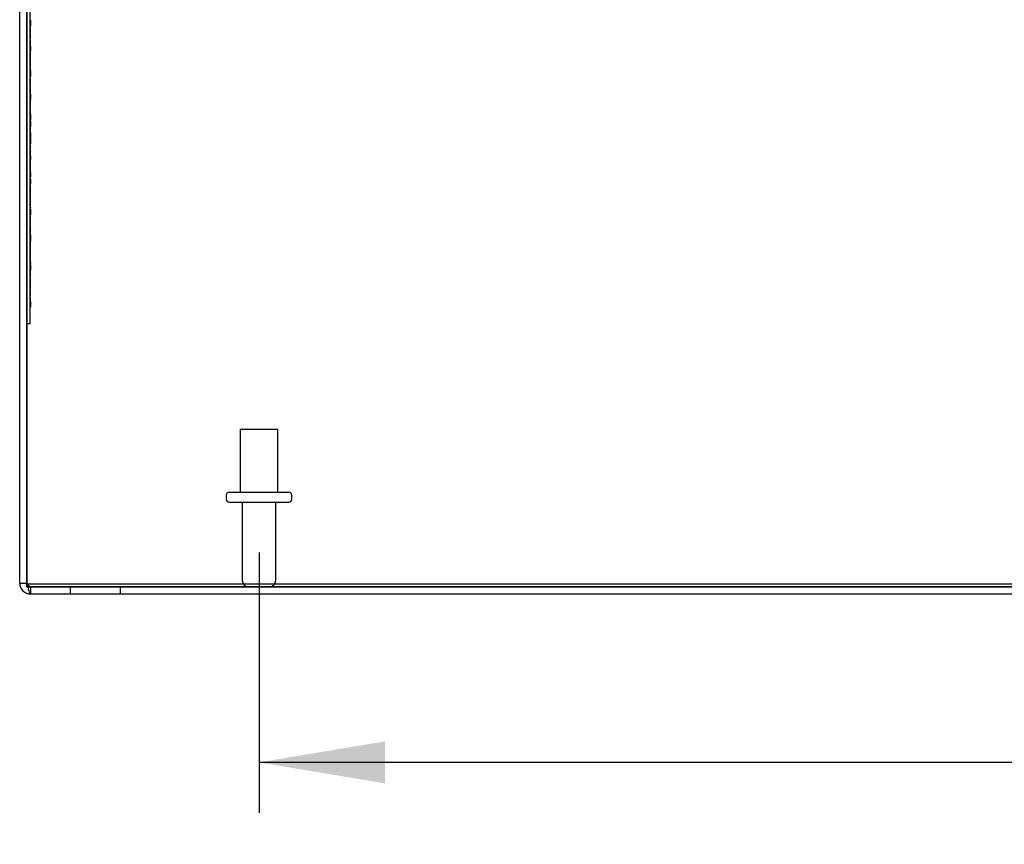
# Model space of a CAD drawing. Header units: inches. Extents: x 1 to 240, y -1 to 159.
# Tile 7 of 24: x 66 to 76, y 23 to 31. Entities that reach past the tile are written whole.
import ezdxf
from ezdxf.enums import TextEntityAlignment as Align
from ezdxf.lldxf.tags import DXFTag

# ---------------------------------------------------------------- set-up
doc = ezdxf.new("R2010")
doc.units = ezdxf.units.IN
doc.header["$MEASUREMENT"] = 0
for name, color, linetype in [('COM70706-7', 7, 'Continuous'), ('COM70709-4', 7, 'Continuous'), ('Default', 7, 'Continuous'), ('LAB86820', 7, 'Continuous'), ('STD26089', 7, 'Continuous')]:
    doc.layers.add(name, color=color, linetype=linetype)
doc.styles.add('SEACAD_Times_New_Roman', font='times.ttf')
tags = doc.linetypes.add('HIDDEN2', pattern=[0.1875, 0.125, -0.0625]).pattern_tags.tags
tags[6:7] = [DXFTag(74, 4), DXFTag(75, 0), DXFTag(340, '0'), DXFTag(46, 0.0), DXFTag(50, 0.0), DXFTag(44, 0.0), DXFTag(45, 0.0)]
tags[4:5] = [DXFTag(74, 4), DXFTag(75, 0), DXFTag(340, '0'), DXFTag(46, 0.0), DXFTag(50, 0.0), DXFTag(44, 0.0), DXFTag(45, 0.0)]
doc.dimstyles.new('HAMMOND_(STH_-_240x160)', dxfattribs={"dimtxt": 1, "dimasz": 1.25, "dimexe": 0.5, "dimexo": 0.5, "dimgap": 0.25, "dimtad": 0, "dimtih": 1, "dimtoh": 1, "dimzin": 0, "dimdsep": 46, "dimtxsty": 'SEACAD_Times_New_Roman', "dimblk1": '_SE_FILLED', "dimblk2": '_SE_FILLED', "dimsah": 1, "dimcen": 0.5, "dimadec": 0, "dimazin": 0, "dimtfac": 0.8, "dimtofl": 0, "dimtmove": 0, "dimatfit": 3, "dimfxl": 1, "dimtolj": 1, "dimtzin": 0, "dimarcsym": 0})

# ---------------------------------------------------------------- blocks, each defined once
blk = doc.blocks.new('SE4')
at = {"layer": 'COM70706-7', "color": 7, "linetype": 'Continuous'}
for p, q in [((65.9659, 25.4393), (65.9659, 33.2233)), ((66.0379, 25.4393), (66.0379, 33.2233)), ((66.0381, 33.2233), (66.0381, 25.4393)), ((65.9659, 25.4393), (66.0379, 25.4393)), ((66.0739, 25.3313), (89.8579, 25.3313))]:
    blk.add_line(p, q, dxfattribs=at)
at = {"layer": 'COM70706-7', "color": 7, "linetype": 'HIDDEN2'}
for p, q in [((66.0739, 25.4033), (89.8579, 25.4033)), ((66.0739, 25.4033), (66.0739, 25.3313)), ((66.4659, 25.4033), (66.4659, 25.3313)), ((66.9659, 25.3313), (66.9659, 25.4033))]:
    blk.add_line(p, q, dxfattribs=at)
at = {"layer": 'COM70706-7', "color": 7, "linetype": 'Continuous'}
for radius, end in [(0.108, 270), (0.036, 204.02227)]:
    blk.add_arc((66.0739, 25.4393), radius, 180, end, dxfattribs=at)
at = {"layer": 'COM70706-7', "color": 7, "linetype": 'HIDDEN2'}
blk.add_arc((66.0739, 25.4393), 0.036, 204.02227, 270, dxfattribs=at)
blk.add_open_spline([(66.0381, 25.4393), (66.041, 25.4346), (66.044, 25.4299), (66.05, 25.4212), (66.053, 25.4172), (66.059, 25.4105), (66.062, 25.4079), (66.068, 25.4043), (66.071, 25.4033), (66.0739, 25.4033)], degree=3, knots=[0, 0, 0, 0, 0.25, 0.25, 0.5, 0.5, 0.75, 0.75, 1, 1, 1, 1], dxfattribs=at)
at = {"layer": 'COM70706-7', "color": 7, "linetype": 'Continuous'}
blk.add_open_spline([(66.0381, 25.4393), (66.041, 25.4252), (66.044, 25.4111), (66.05, 25.3849), (66.053, 25.373), (66.059, 25.353), (66.062, 25.345), (66.068, 25.3341), (66.071, 25.3313), (66.0739, 25.3313)], degree=3, knots=[0, 0, 0, 0, 0.25, 0.25, 0.5, 0.5, 0.75, 0.75, 1, 1, 1, 1], dxfattribs=at)
at = {"layer": 'COM70709-4', "color": 7, "linetype": 'HIDDEN2'}
for p, q in [((66.0379, 25.4019), (66.0379, 25.4393)), ((66.0379, 25.4323), (89.8939, 25.4323)), ((66.0379, 25.4019), (89.8939, 25.4019))]:
    blk.add_line(p, q, dxfattribs=at)
at = {"layer": 'LAB86820', "color": 7, "linetype": 'HIDDEN2'}
for p, q in [((66.0679, 31.2593), (66.0679, 28.0093)), ((66.0736, 31.0207), (66.0673, 31.0207)), ((66.0736, 31.0097), (66.0673, 31.0097)), ((66.0729, 31.0207), (66.0729, 30.9617)), ((66.0673, 30.9728), (66.0736, 30.9728)), ((66.0673, 30.9617), (66.0736, 30.9617)), ((66.0729, 30.9493), (66.0679, 30.9493)), ((66.0729, 30.9396), (66.0679, 30.9396)), ((66.0729, 30.9386), (66.0679, 30.9386)), ((66.0729, 30.9086), (66.0679, 30.9086)), ((66.0729, 30.898), (66.0679, 30.898)), ((66.0729, 30.8885), (66.0679, 30.8885)), ((66.0729, 30.8791), (66.0679, 30.8791)), ((66.0729, 30.9386), (66.0729, 30.9493)), ((66.0729, 30.9086), (66.0729, 30.9386)), ((66.0729, 30.898), (66.0729, 30.9086)), ((66.0729, 30.8791), (66.0729, 30.8885)), ((66.0729, 30.8685), (66.0729, 30.8791)), ((66.0736, 30.825), (66.0673, 30.825)), ((66.0736, 30.8139), (66.0673, 30.8139)), ((66.0673, 30.7867), (66.0736, 30.7867)), ((66.0673, 30.7801), (66.0736, 30.7801)), ((66.0673, 30.7793), (66.0736, 30.7793)), ((66.0729, 30.8685), (66.0679, 30.8685)), ((66.0729, 30.8562), (66.0679, 30.8562)), ((66.0729, 30.8533), (66.0679, 30.8533)), ((66.0729, 30.8517), (66.0679, 30.8517)), ((66.0729, 30.8478), (66.0679, 30.8478)), ((66.0729, 30.8467), (66.0679, 30.8467)), ((66.0729, 30.8371), (66.0679, 30.8371)), ((66.0729, 30.8353), (66.0679, 30.8353)), ((66.0729, 30.823), (66.0679, 30.823)), ((66.0729, 30.8226), (66.0679, 30.8226)), ((66.0729, 30.8125), (66.0679, 30.8125)), ((66.0729, 30.7801), (66.0679, 30.7801)), ((66.0729, 30.779), (66.0679, 30.779)), ((66.0729, 30.8562), (66.0729, 30.8685)), ((66.0729, 30.8517), (66.0729, 30.8533)), ((66.0729, 30.8371), (66.0729, 30.8478)), ((66.0729, 30.7694), (66.0729, 30.823)), ((66.0673, 30.7748), (66.0736, 30.7748)), ((66.0736, 30.7638), (66.0673, 30.7638)), ((66.0736, 30.7536), (66.0673, 30.7536)), ((66.0673, 30.7058), (66.0736, 30.7058)), ((66.0736, 30.6952), (66.0673, 30.6952)), ((66.0736, 30.6848), (66.0673, 30.6848)), ((66.0729, 30.7694), (66.0679, 30.7694)), ((66.0729, 30.7528), (66.0679, 30.7528)), ((66.0729, 30.7521), (66.0679, 30.7521)), ((66.0729, 30.743), (66.0679, 30.743)), ((66.0729, 30.7172), (66.0679, 30.7172)), ((66.0729, 30.7171), (66.0679, 30.7171)), ((66.0729, 30.7132), (66.0679, 30.7132)), ((66.0729, 30.712), (66.0679, 30.712)), ((66.0729, 30.7062), (66.0679, 30.7062)), ((66.0729, 30.7059), (66.0679, 30.7059)), ((66.0729, 30.7026), (66.0679, 30.7026)), ((66.0729, 30.697), (66.0679, 30.697)), ((66.0729, 30.6865), (66.0679, 30.6865)), ((66.0729, 30.6857), (66.0679, 30.6857)), ((66.0729, 30.7638), (66.0729, 30.7158)), ((66.0729, 30.712), (66.0729, 30.7536)), ((66.0729, 30.7026), (66.0729, 30.712)), ((66.0729, 30.6898), (66.0729, 30.697)), ((66.0729, 30.675), (66.0729, 30.6857)), ((66.0673, 30.6556), (66.0736, 30.6556)), ((66.0736, 30.6489), (66.0673, 30.6489)), ((66.0673, 30.6446), (66.0736, 30.6446)), ((66.0736, 30.6375), (66.0673, 30.6375)), ((66.0736, 30.6089), (66.0673, 30.6089)), ((66.0673, 30.6048), (66.0679, 30.6048)), ((66.0736, 30.5979), (66.0673, 30.5979)), ((66.0729, 30.6761), (66.0679, 30.6761)), ((66.0729, 30.675), (66.0679, 30.675)), ((66.0729, 30.6575), (66.0679, 30.6575)), ((66.0729, 30.6555), (66.0679, 30.6555)), ((66.0729, 30.6518), (66.0679, 30.6518)), ((66.0729, 30.6471), (66.0679, 30.6471)), ((66.0729, 30.647), (66.0679, 30.647)), ((66.0729, 30.6365), (66.0679, 30.6365)), ((66.0729, 30.6317), (66.0679, 30.6317)), ((66.0729, 30.6211), (66.0679, 30.6211)), ((66.0729, 30.6069), (66.0679, 30.6069)), ((66.0729, 30.6065), (66.0679, 30.6065)), ((66.0729, 30.6049), (66.0679, 30.6049)), ((66.0729, 30.6048), (66.0679, 30.6048)), ((66.0729, 30.6042), (66.0679, 30.6042)), ((66.0729, 30.6019), (66.0679, 30.6019)), ((66.0729, 30.5965), (66.0679, 30.5965)), ((66.0729, 30.5909), (66.0679, 30.5909)), ((66.0729, 30.5838), (66.0679, 30.5838)), ((66.0729, 30.6555), (66.0729, 30.675)), ((66.0729, 30.657), (66.0729, 30.6711)), ((66.0729, 30.6518), (66.0729, 30.6555)), ((66.0729, 30.6042), (66.0729, 30.6489)), ((66.0729, 30.6446), (66.0729, 30.6466)), ((66.0729, 30.6048), (66.0736, 30.6048)), ((66.0729, 30.6019), (66.0729, 30.6042)), ((66.0729, 30.5909), (66.0729, 30.6019)), ((66.0729, 30.5758), (66.0729, 30.5838)), ((66.0673, 30.5632), (66.0736, 30.5632)), ((66.0736, 30.5209), (66.0673, 30.5209)), ((66.0736, 30.5099), (66.0673, 30.5099)), ((66.0729, 30.5758), (66.0679, 30.5758)), ((66.0729, 30.5652), (66.0679, 30.5652)), ((66.0729, 30.564), (66.0679, 30.564)), ((66.0729, 30.563), (66.0679, 30.563)), ((66.0729, 30.5544), (66.0679, 30.5544)), ((66.0729, 30.5534), (66.0679, 30.5534)), ((66.0729, 30.553), (66.0679, 30.553)), ((66.0729, 30.5438), (66.0679, 30.5438)), ((66.0729, 30.5374), (66.0679, 30.5374)), ((66.0729, 30.5332), (66.0679, 30.5332)), ((66.0729, 30.5278), (66.0679, 30.5278)), ((66.0729, 30.5268), (66.0679, 30.5268)), ((66.0729, 30.4967), (66.0679, 30.4967)), ((66.0729, 30.4861), (66.0679, 30.4861)), ((66.0729, 30.553), (66.0729, 30.5758)), ((66.0729, 30.5332), (66.0729, 30.5438)), ((66.0729, 30.5268), (66.0729, 30.5332)), ((66.0729, 30.5209), (66.0729, 30.4619)), ((66.0729, 30.4967), (66.0729, 30.5099)), ((66.0673, 30.4729), (66.0736, 30.4729)), ((66.0673, 30.4619), (66.0736, 30.4619)), ((66.0736, 30.4379), (66.0673, 30.4379)), ((66.0736, 30.4261), (66.0673, 30.4261)), ((66.0729, 30.4494), (66.0679, 30.4494)), ((66.0729, 30.4399), (66.0679, 30.4399)), ((66.0729, 30.4388), (66.0679, 30.4388)), ((66.0729, 30.4088), (66.0679, 30.4088)), ((66.0729, 30.3982), (66.0679, 30.3982)), ((66.0729, 30.4388), (66.0729, 30.4494)), ((66.0729, 30.4088), (66.0729, 30.4388)), ((66.0729, 30.4129), (66.0729, 30.4379)), ((66.0729, 30.3982), (66.0729, 30.4088)), ((66.0729, 30.3612), (66.0729, 30.3941)), ((66.0736, 30.3518), (66.0673, 30.3518)), ((66.0736, 30.3513), (66.0673, 30.3513)), ((66.0736, 30.3402), (66.0673, 30.3402)), ((66.0673, 30.2938), (66.0736, 30.2938)), ((66.0736, 30.2908), (66.0673, 30.2908)), ((66.0729, 30.3739), (66.0679, 30.3739)), ((66.0729, 30.3726), (66.0679, 30.3726)), ((66.0729, 30.3626), (66.0679, 30.3626)), ((66.0729, 30.3612), (66.0679, 30.3612)), ((66.0729, 30.3408), (66.0679, 30.3408)), ((66.0729, 30.3402), (66.0679, 30.3402)), ((66.0729, 30.308), (66.0679, 30.308)), ((66.0729, 30.3069), (66.0679, 30.3069)), ((66.0729, 30.3052), (66.0679, 30.3052)), ((66.0729, 30.305), (66.0679, 30.305)), ((66.0729, 30.2975), (66.0679, 30.2975)), ((66.0729, 30.2965), (66.0679, 30.2965)), ((66.0729, 30.2942), (66.0679, 30.2942)), ((66.0729, 30.2939), (66.0679, 30.2939)), ((66.0729, 30.2965), (66.0729, 30.3513)), ((66.0729, 30.2908), (66.0729, 30.2332)), ((66.0673, 30.2328), (66.0736, 30.2328)), ((66.0729, 30.2806), (66.0679, 30.2806)), ((66.0729, 30.2798), (66.0679, 30.2798)), ((66.0729, 30.2791), (66.0679, 30.2791)), ((66.0729, 30.271), (66.0679, 30.271)), ((66.0729, 30.2699), (66.0679, 30.2699)), ((66.0729, 30.2504), (66.0679, 30.2504)), ((66.0729, 30.2466), (66.0679, 30.2466)), ((66.0729, 30.2465), (66.0679, 30.2465)), ((66.0729, 30.2442), (66.0679, 30.2442)), ((66.0729, 30.2441), (66.0679, 30.2441)), ((66.0729, 30.2385), (66.0679, 30.2385)), ((66.0729, 30.2332), (66.0679, 30.2332)), ((66.0729, 30.2329), (66.0679, 30.2329)), ((66.0729, 30.2279), (66.0679, 30.2279)), ((66.0729, 30.2198), (66.0679, 30.2198)), ((66.0729, 30.2171), (66.0679, 30.2171)), ((66.0729, 30.2156), (66.0679, 30.2156)), ((66.0729, 30.2102), (66.0679, 30.2102)), ((66.0729, 30.2091), (66.0679, 30.2091)), ((66.0729, 30.2064), (66.0679, 30.2064)), ((66.0729, 30.1958), (66.0679, 30.1958)), ((66.0729, 30.2504), (66.0729, 30.2699)), ((66.0729, 30.2156), (66.0729, 30.2385)), ((66.0729, 30.2091), (66.0729, 30.2198)), ((66.0729, 30.1896), (66.0729, 30.2091)), ((66.0736, 30.1223), (66.0673, 30.1223)), ((66.0729, 30.1896), (66.0679, 30.1896)), ((66.0729, 30.1865), (66.0679, 30.1865)), ((66.0729, 30.1858), (66.0679, 30.1858)), ((66.0729, 30.1854), (66.0679, 30.1854)), ((66.0729, 30.1775), (66.0679, 30.1775)), ((66.0729, 30.1771), (66.0679, 30.1771)), ((66.0729, 30.1669), (66.0679, 30.1669)), ((66.0729, 30.1665), (66.0679, 30.1665)), ((66.0729, 30.156), (66.0679, 30.156)), ((66.0729, 30.1546), (66.0679, 30.1546)), ((66.0729, 30.1542), (66.0679, 30.1542)), ((66.0729, 30.1513), (66.0679, 30.1513)), ((66.0729, 30.1497), (66.0679, 30.1497)), ((66.0729, 30.1458), (66.0679, 30.1458)), ((66.0729, 30.1454), (66.0679, 30.1454)), ((66.0729, 30.1352), (66.0679, 30.1352)), ((66.0729, 30.1348), (66.0679, 30.1348)), ((66.0729, 30.1255), (66.0679, 30.1255)), ((66.0729, 30.1161), (66.0679, 30.1161)), ((66.0729, 30.1113), (66.0679, 30.1113)), ((66.0729, 30.1107), (66.0679, 30.1107)), ((66.0729, 30.1055), (66.0679, 30.1055)), ((66.0729, 30.1858), (66.0729, 30.1896)), ((66.0729, 30.1854), (66.0729, 30.1858)), ((66.0729, 30.1775), (66.0729, 30.1854)), ((66.0729, 30.1771), (66.0729, 30.1775)), ((66.0729, 30.1546), (66.0729, 30.1775)), ((66.0729, 30.1497), (66.0729, 30.1513)), ((66.0729, 30.1454), (66.0729, 30.1458)), ((66.0729, 30.1348), (66.0729, 30.1454)), ((66.0729, 30.1161), (66.0729, 30.1255)), ((66.0729, 30.1055), (66.0729, 30.1161)), ((66.0729, 30.0932), (66.0729, 30.1055)), ((66.0736, 30.0885), (66.0673, 30.0885)), ((66.0673, 30.0643), (66.0736, 30.0643)), ((66.0736, 30.0551), (66.0673, 30.0551)), ((66.0736, 30.0441), (66.0673, 30.0441)), ((66.0673, 30.0305), (66.0736, 30.0305)), ((66.0736, 30.0209), (66.0673, 30.0209)), ((66.0673, 30.01), (66.0736, 30.01)), ((66.0729, 30.0932), (66.0679, 30.0932)), ((66.0729, 30.0903), (66.0679, 30.0903)), ((66.0729, 30.0887), (66.0679, 30.0887)), ((66.0729, 30.0774), (66.0679, 30.0774)), ((66.0729, 30.0768), (66.0679, 30.0768)), ((66.0729, 30.0757), (66.0679, 30.0757)), ((66.0729, 30.0756), (66.0679, 30.0756)), ((66.0729, 30.0647), (66.0679, 30.0647)), ((66.0729, 30.0644), (66.0679, 30.0644)), ((66.0729, 30.0418), (66.0679, 30.0418)), ((66.0729, 30.0417), (66.0679, 30.0417)), ((66.0729, 30.0308), (66.0679, 30.0308)), ((66.0729, 30.0306), (66.0679, 30.0306)), ((66.0729, 30.0108), (66.0679, 30.0108)), ((66.0729, 30.0102), (66.0679, 30.0102)), ((66.0729, 30.0098), (66.0679, 30.0098)), ((66.0729, 30.0093), (66.0679, 30.0093)), ((66.0729, 30.0002), (66.0679, 30.0002)), ((66.0729, 30.0885), (66.0729, 30.0308)), ((66.0729, 30.0846), (66.0729, 30.0647)), ((66.0729, 30.0102), (66.0729, 30.0266)), ((66.0729, 30.0209), (66.0729, 29.9632)), ((66.0673, 29.9629), (66.0736, 29.9629)), ((66.0736, 29.9202), (66.0673, 29.9202)), ((66.0736, 29.9092), (66.0673, 29.9092)), ((66.0736, 29.9069), (66.0673, 29.9069)), ((66.0729, 29.9742), (66.0679, 29.9742)), ((66.0729, 29.9741), (66.0679, 29.9741)), ((66.0729, 29.9632), (66.0679, 29.9632)), ((66.0729, 29.963), (66.0679, 29.963)), ((66.0729, 29.9568), (66.0679, 29.9568)), ((66.0729, 29.9474), (66.0679, 29.9474)), ((66.0729, 29.9368), (66.0679, 29.9368)), ((66.0729, 29.9246), (66.0679, 29.9246)), ((66.0729, 29.9216), (66.0679, 29.9216)), ((66.0729, 29.92), (66.0679, 29.92)), ((66.0729, 29.9164), (66.0679, 29.9164)), ((66.0729, 29.9068), (66.0679, 29.9068)), ((66.0729, 29.9057), (66.0679, 29.9057)), ((66.0729, 29.9474), (66.0729, 29.9568)), ((66.0729, 29.9368), (66.0729, 29.9474)), ((66.0729, 29.9246), (66.0729, 29.9368)), ((66.0729, 29.9057), (66.0729, 29.9164)), ((66.0729, 29.9057), (66.0729, 29.8614)), ((66.0673, 29.8724), (66.0736, 29.8724)), ((66.0673, 29.8722), (66.0736, 29.8722)), ((66.0673, 29.8614), (66.0736, 29.8614)), ((66.0673, 29.8612), (66.0736, 29.8612)), ((66.0736, 29.8525), (66.0673, 29.8525)), ((66.0736, 29.8414), (66.0673, 29.8414)), ((66.0673, 29.8045), (66.0736, 29.8045)), ((66.0729, 29.8487), (66.0679, 29.8487)), ((66.0729, 29.8391), (66.0679, 29.8391)), ((66.0729, 29.8381), (66.0679, 29.8381)), ((66.0729, 29.8186), (66.0679, 29.8186)), ((66.0729, 29.8148), (66.0679, 29.8148)), ((66.0729, 29.8525), (66.0729, 29.7934)), ((66.0729, 29.8186), (66.0729, 29.8381)), ((66.0673, 29.7934), (66.0736, 29.7934)), ((66.0736, 29.7812), (66.0673, 29.7812)), ((66.0736, 29.7738), (66.0673, 29.7738)), ((66.0736, 29.7628), (66.0673, 29.7628)), ((66.0673, 29.7191), (66.0736, 29.7191)), ((66.0673, 29.708), (66.0736, 29.708)), ((66.0729, 29.7771), (66.0679, 29.7771)), ((66.0729, 29.7706), (66.0679, 29.7706)), ((66.0729, 29.7663), (66.0679, 29.7663)), ((66.0729, 29.7408), (66.0679, 29.7408)), ((66.0729, 29.7395), (66.0679, 29.7395)), ((66.0729, 29.7302), (66.0679, 29.7302)), ((66.0729, 29.7218), (66.0679, 29.7218)), ((66.0729, 29.7134), (66.0679, 29.7134)), ((66.0729, 29.7107), (66.0679, 29.7107)), ((66.0729, 29.7038), (66.0679, 29.7038)), ((66.0729, 29.7028), (66.0679, 29.7028)), ((66.0729, 29.7395), (66.0729, 29.7812)), ((66.0729, 29.7302), (66.0729, 29.7395)), ((66.0729, 29.708), (66.0729, 29.7259)), ((66.0729, 29.7231), (66.0729, 29.7191)), ((66.0729, 29.7028), (66.0729, 29.7134)), ((66.0729, 29.6832), (66.0729, 29.7028)), ((66.0736, 29.6844), (66.0673, 29.6844)), ((66.0673, 29.6499), (66.0736, 29.6499)), ((66.0673, 29.6388), (66.0736, 29.6388)), ((66.0729, 29.6937), (66.0679, 29.6937)), ((66.0729, 29.6842), (66.0679, 29.6842)), ((66.0729, 29.6832), (66.0679, 29.6832)), ((66.0729, 29.6831), (66.0679, 29.6831)), ((66.0729, 29.6795), (66.0679, 29.6795)), ((66.0729, 29.6395), (66.0679, 29.6395)), ((66.0729, 29.6289), (66.0679, 29.6289)), ((66.0729, 29.6262), (66.0679, 29.6262)), ((66.0729, 29.6155), (66.0679, 29.6155)), ((66.0729, 29.6148), (66.0679, 29.6148)), ((66.0729, 29.612), (66.0679, 29.612)), ((66.0729, 29.6054), (66.0679, 29.6054)), ((66.0729, 29.6795), (66.0729, 29.6832)), ((66.0729, 29.6764), (66.0729, 29.6388)), ((66.0729, 29.6289), (66.0729, 29.6395)), ((66.0729, 29.6155), (66.0729, 29.6262)), ((66.0729, 29.612), (66.0729, 29.6148)), ((66.0729, 29.6054), (66.0729, 29.612)), ((66.0729, 29.6026), (66.0729, 29.6054)), ((66.0736, 29.6025), (66.0673, 29.6025)), ((66.0736, 29.5925), (66.0673, 29.5925)), ((66.0736, 29.5911), (66.0673, 29.5911)), ((66.0736, 29.5811), (66.0673, 29.5811)), ((66.0673, 29.5584), (66.0679, 29.5584)), ((66.0673, 29.5484), (66.0679, 29.5484)), ((66.0736, 29.5339), (66.0673, 29.5339)), ((66.0736, 29.5235), (66.0673, 29.5235)), ((66.0736, 29.5123), (66.0673, 29.5123)), ((66.0729, 29.6026), (66.0679, 29.6026)), ((66.0729, 29.6007), (66.0679, 29.6007)), ((66.0729, 29.5907), (66.0679, 29.5907)), ((66.0729, 29.59), (66.0679, 29.59)), ((66.0729, 29.5801), (66.0679, 29.5801)), ((66.0729, 29.5585), (66.0679, 29.5585)), ((66.0729, 29.5584), (66.0679, 29.5584)), ((66.0729, 29.5578), (66.0679, 29.5578)), ((66.0729, 29.5555), (66.0679, 29.5555)), ((66.0729, 29.5485), (66.0679, 29.5485)), ((66.0729, 29.5484), (66.0679, 29.5484)), ((66.0729, 29.5478), (66.0679, 29.5478)), ((66.0729, 29.5456), (66.0679, 29.5456)), ((66.0729, 29.5445), (66.0679, 29.5445)), ((66.0729, 29.5357), (66.0679, 29.5357)), ((66.0729, 29.5345), (66.0679, 29.5345)), ((66.0729, 29.5251), (66.0679, 29.5251)), ((66.0729, 29.5217), (66.0679, 29.5217)), ((66.0729, 29.5121), (66.0679, 29.5121)), ((66.0729, 29.511), (66.0679, 29.511)), ((66.0729, 29.5996), (66.0729, 29.6025)), ((66.0729, 29.5478), (66.0729, 29.5925)), ((66.0729, 29.5584), (66.0736, 29.5584)), ((66.0729, 29.5484), (66.0736, 29.5484)), ((66.0729, 29.5456), (66.0729, 29.5478)), ((66.0729, 29.5345), (66.0729, 29.5456)), ((66.0729, 29.5261), (66.0729, 29.5357)), ((66.0729, 29.511), (66.0729, 29.5217)), ((66.0729, 29.511), (66.0729, 29.4668)), ((66.0673, 29.4943), (66.0736, 29.4943)), ((66.0673, 29.4832), (66.0736, 29.4832)), ((66.0673, 29.4778), (66.0736, 29.4778)), ((66.0673, 29.4668), (66.0736, 29.4668)), ((66.0736, 29.4447), (66.0673, 29.4447)), ((66.0673, 29.4193), (66.0679, 29.4193)), ((66.0673, 29.4102), (66.0736, 29.4102)), ((66.0729, 29.4961), (66.0679, 29.4961)), ((66.0729, 29.4857), (66.0679, 29.4857)), ((66.0729, 29.4706), (66.0679, 29.4706)), ((66.0729, 29.46), (66.0679, 29.46)), ((66.0729, 29.4541), (66.0679, 29.4541)), ((66.0729, 29.4445), (66.0679, 29.4445)), ((66.0729, 29.4435), (66.0679, 29.4435)), ((66.0729, 29.43), (66.0679, 29.43)), ((66.0729, 29.4193), (66.0679, 29.4193)), ((66.0729, 29.4832), (66.0729, 29.5071)), ((66.0729, 29.46), (66.0729, 29.4706)), ((66.0729, 29.4588), (66.0729, 29.46)), ((66.0729, 29.4435), (66.0729, 29.4541)), ((66.0729, 29.4435), (66.0729, 29.3992)), ((66.0729, 29.43), (66.0729, 29.4402)), ((66.0729, 29.4193), (66.0736, 29.4193)), ((66.0673, 29.3992), (66.0736, 29.3992)), ((66.0736, 29.3353), (66.0673, 29.3353)), ((66.0736, 29.3243), (66.0673, 29.3243)), ((66.0729, 29.3863), (66.0679, 29.3863)), ((66.0729, 29.3757), (66.0679, 29.3757)), ((66.0729, 29.3748), (66.0679, 29.3748)), ((66.0729, 29.3697), (66.0679, 29.3697)), ((66.0729, 29.3616), (66.0679, 29.3616)), ((66.0729, 29.3589), (66.0679, 29.3589)), ((66.0729, 29.3484), (66.0679, 29.3484)), ((66.0729, 29.3212), (66.0679, 29.3212)), ((66.0729, 29.3757), (66.0729, 29.3863)), ((66.0729, 29.3589), (66.0729, 29.3748)), ((66.0729, 29.3484), (66.0729, 29.3589)), ((66.0729, 29.328), (66.0729, 29.3483)), ((66.0729, 29.2806), (66.0729, 29.3353)), ((66.0736, 29.2991), (66.0673, 29.2991)), ((66.0736, 29.2881), (66.0673, 29.2881)), ((66.0736, 29.2748), (66.0673, 29.2748)), ((66.0736, 29.2634), (66.0673, 29.2634)), ((66.0673, 29.2511), (66.0736, 29.2511)), ((66.0673, 29.2401), (66.0736, 29.2401)), ((66.0673, 29.2307), (66.0679, 29.2307)), ((66.0729, 29.3077), (66.0679, 29.3077)), ((66.0729, 29.3062), (66.0679, 29.3062)), ((66.0729, 29.292), (66.0679, 29.292)), ((66.0729, 29.291), (66.0679, 29.291)), ((66.0729, 29.2816), (66.0679, 29.2816)), ((66.0729, 29.2806), (66.0679, 29.2806)), ((66.0729, 29.273), (66.0679, 29.273)), ((66.0729, 29.2624), (66.0679, 29.2624)), ((66.0729, 29.2308), (66.0679, 29.2308)), ((66.0729, 29.2307), (66.0679, 29.2307)), ((66.0729, 29.2301), (66.0679, 29.2301)), ((66.0729, 29.2279), (66.0679, 29.2279)), ((66.0729, 29.2276), (66.0679, 29.2276)), ((66.0729, 29.218), (66.0679, 29.218)), ((66.0729, 29.217), (66.0679, 29.217)), ((66.0729, 29.2169), (66.0679, 29.2169)), ((66.0729, 29.2988), (66.0729, 29.298)), ((66.0729, 29.2301), (66.0729, 29.2748)), ((66.0729, 29.2307), (66.0736, 29.2307)), ((66.0729, 29.2279), (66.0729, 29.2301)), ((66.0729, 29.2169), (66.0729, 29.2279)), ((66.0729, 29.2139), (66.0729, 29.217)), ((66.0736, 29.1635), (66.0673, 29.1635)), ((66.0736, 29.1471), (66.0673, 29.1471)), ((66.0736, 29.136), (66.0673, 29.136)), ((66.0729, 29.2099), (66.0679, 29.2099)), ((66.0729, 29.202), (66.0679, 29.202)), ((66.0729, 29.1913), (66.0679, 29.1913)), ((66.0729, 29.187), (66.0679, 29.187)), ((66.0729, 29.1805), (66.0679, 29.1805)), ((66.0729, 29.1791), (66.0679, 29.1791)), ((66.0729, 29.1764), (66.0679, 29.1764)), ((66.0729, 29.1699), (66.0679, 29.1699)), ((66.0729, 29.1593), (66.0679, 29.1593)), ((66.0729, 29.1525), (66.0679, 29.1525)), ((66.0729, 29.1519), (66.0679, 29.1519)), ((66.0729, 29.1169), (66.0679, 29.1169)), ((66.0729, 29.1168), (66.0679, 29.1168)), ((66.0729, 29.202), (66.0729, 29.2099)), ((66.0729, 29.1791), (66.0729, 29.202)), ((66.0729, 29.1593), (66.0729, 29.1699)), ((66.0729, 29.1635), (66.0729, 29.155)), ((66.0729, 29.1471), (66.0729, 29.088)), ((66.0673, 29.0991), (66.0736, 29.0991)), ((66.0673, 29.088), (66.0736, 29.088)), ((66.0736, 29.0622), (66.0673, 29.0622)), ((66.0736, 29.0508), (66.0673, 29.0508)), ((66.0729, 29.1059), (66.0679, 29.1059)), ((66.0729, 29.1056), (66.0679, 29.1056)), ((66.0729, 29.0756), (66.0679, 29.0756)), ((66.0729, 29.066), (66.0679, 29.066)), ((66.0729, 29.065), (66.0679, 29.065)), ((66.0729, 29.0604), (66.0679, 29.0604)), ((66.0729, 29.0498), (66.0679, 29.0498)), ((66.0729, 29.0349), (66.0679, 29.0349)), ((66.0729, 29.0244), (66.0679, 29.0244)), ((66.0729, 29.065), (66.0729, 29.0756)), ((66.0729, 29.0349), (66.0729, 29.065)), ((66.0729, 29.0388), (66.0729, 29.0622)), ((66.0729, 29.0244), (66.0729, 29.0349)), ((66.0673, 29.0182), (66.0679, 29.0182)), ((66.0736, 28.982), (66.0673, 28.982)), ((66.0736, 28.9782), (66.0673, 28.9782)), ((66.0736, 28.9672), (66.0673, 28.9672)), ((66.0673, 28.9475), (66.0736, 28.9475)), ((66.0673, 28.9365), (66.0736, 28.9365)), ((66.0673, 28.9331), (66.0736, 28.9331)), ((66.0729, 29.0182), (66.0679, 29.0182)), ((66.0729, 29.0182), (66.0679, 29.0182)), ((66.0729, 29.0176), (66.0679, 29.0176)), ((66.0729, 29.0153), (66.0679, 29.0153)), ((66.0729, 29.0043), (66.0679, 29.0043)), ((66.0729, 28.9914), (66.0679, 28.9914)), ((66.0729, 28.9818), (66.0679, 28.9818)), ((66.0729, 28.9808), (66.0679, 28.9808)), ((66.0729, 28.9339), (66.0679, 28.9339)), ((66.0729, 28.9333), (66.0679, 28.9333)), ((66.0729, 28.9236), (66.0679, 28.9236)), ((66.0729, 28.9232), (66.0679, 28.9232)), ((66.0729, 29.0182), (66.0736, 29.0182)), ((66.0729, 29.0153), (66.0729, 29.0176)), ((66.0729, 29.0043), (66.0729, 29.0153)), ((66.0729, 28.9808), (66.0729, 28.9914)), ((66.0729, 28.9333), (66.0729, 28.9782)), ((66.0729, 28.9232), (66.0729, 28.9333)), ((66.0729, 28.913), (66.0729, 28.9232)), ((66.0736, 28.9142), (66.0673, 28.9142)), ((66.0736, 28.8869), (66.0673, 28.8869)), ((66.0673, 28.8797), (66.0736, 28.8797)), ((66.0673, 28.8687), (66.0736, 28.8687)), ((66.0673, 28.829), (66.0736, 28.829)), ((66.0729, 28.914), (66.0679, 28.914)), ((66.0729, 28.913), (66.0679, 28.913)), ((66.0729, 28.9092), (66.0679, 28.9092)), ((66.0729, 28.9065), (66.0679, 28.9065)), ((66.0729, 28.8998), (66.0679, 28.8998)), ((66.0729, 28.8969), (66.0679, 28.8969)), ((66.0729, 28.8759), (66.0679, 28.8759)), ((66.0729, 28.8753), (66.0679, 28.8753)), ((66.0729, 28.8561), (66.0679, 28.8561)), ((66.0729, 28.8454), (66.0679, 28.8454)), ((66.0729, 28.8403), (66.0679, 28.8403)), ((66.0729, 28.8402), (66.0679, 28.8402)), ((66.0729, 28.8293), (66.0679, 28.8293)), ((66.0729, 28.829), (66.0679, 28.829)), ((66.0729, 28.8287), (66.0679, 28.8287)), ((66.0729, 28.9065), (66.0729, 28.9092)), ((66.0729, 28.8998), (66.0729, 28.9065)), ((66.0729, 28.8969), (66.0729, 28.8998)), ((66.0729, 28.8928), (66.0729, 28.8687)), ((66.0729, 28.8869), (66.0729, 28.8293)), ((66.0729, 28.818), (66.0729, 28.8287)), ((66.0736, 28.8189), (66.0673, 28.8189)), ((66.0736, 28.8079), (66.0673, 28.8079)), ((66.0736, 28.805), (66.0673, 28.805)), ((66.0736, 28.794), (66.0673, 28.794)), ((66.0736, 28.7446), (66.0673, 28.7446)), ((66.0736, 28.7331), (66.0673, 28.7331)), ((66.0736, 28.7315), (66.0673, 28.7315)), ((66.0729, 28.818), (66.0679, 28.818)), ((66.0729, 28.7757), (66.0679, 28.7757)), ((66.0729, 28.7746), (66.0679, 28.7746)), ((66.0729, 28.7652), (66.0679, 28.7652)), ((66.0729, 28.7642), (66.0679, 28.7642)), ((66.0729, 28.7617), (66.0679, 28.7617)), ((66.0729, 28.7607), (66.0679, 28.7607)), ((66.0729, 28.7552), (66.0679, 28.7552)), ((66.0729, 28.7513), (66.0679, 28.7513)), ((66.0729, 28.7503), (66.0679, 28.7503)), ((66.0729, 28.7446), (66.0679, 28.7446)), ((66.0729, 28.7427), (66.0679, 28.7427)), ((66.0729, 28.7321), (66.0679, 28.7321)), ((66.0729, 28.7297), (66.0679, 28.7297)), ((66.0729, 28.7642), (66.0729, 28.8189)), ((66.0729, 28.7446), (66.0729, 28.7552)), ((66.0729, 28.7503), (66.0729, 28.7546)), ((66.0729, 28.7328), (66.0729, 28.7446)), ((66.0729, 28.6869), (66.0729, 28.7315)), ((66.0736, 28.7201), (66.0673, 28.7201)), ((66.0673, 28.7005), (66.0679, 28.7005)), ((66.0673, 28.6874), (66.0679, 28.6874)), ((66.0736, 28.6511), (66.0673, 28.6511)), ((66.0729, 28.7191), (66.0679, 28.7191)), ((66.0729, 28.7006), (66.0679, 28.7006)), ((66.0729, 28.7005), (66.0679, 28.7005)), ((66.0729, 28.6999), (66.0679, 28.6999)), ((66.0729, 28.6976), (66.0679, 28.6976)), ((66.0729, 28.6875), (66.0679, 28.6875)), ((66.0729, 28.6874), (66.0679, 28.6874)), ((66.0729, 28.6869), (66.0679, 28.6869)), ((66.0729, 28.6866), (66.0679, 28.6866)), ((66.0729, 28.6846), (66.0679, 28.6846)), ((66.0729, 28.6797), (66.0679, 28.6797)), ((66.0729, 28.6736), (66.0679, 28.6736)), ((66.0729, 28.6717), (66.0679, 28.6717)), ((66.0729, 28.6611), (66.0679, 28.6611)), ((66.0729, 28.6607), (66.0679, 28.6607)), ((66.0729, 28.6509), (66.0679, 28.6509)), ((66.0729, 28.6503), (66.0679, 28.6503)), ((66.0729, 28.6501), (66.0679, 28.6501)), ((66.0729, 28.6488), (66.0679, 28.6488)), ((66.0729, 28.6396), (66.0679, 28.6396)), ((66.0729, 28.629), (66.0679, 28.629)), ((66.0729, 28.6999), (66.0729, 28.715)), ((66.0729, 28.7005), (66.0736, 28.7005)), ((66.0729, 28.6874), (66.0736, 28.6874)), ((66.0729, 28.6846), (66.0729, 28.6869)), ((66.0729, 28.6736), (66.0729, 28.6846)), ((66.0729, 28.6717), (66.0729, 28.6736)), ((66.0729, 28.6647), (66.0729, 28.6717)), ((66.0729, 28.6509), (66.0729, 28.6607)), ((66.0729, 28.6058), (66.0729, 28.6509)), ((66.0673, 28.6168), (66.0736, 28.6168)), ((66.0736, 28.6167), (66.0673, 28.6167)), ((66.0736, 28.6058), (66.0673, 28.6058)), ((66.0673, 28.6058), (66.0736, 28.6058)), ((66.0736, 28.5968), (66.0673, 28.5968)), ((66.0736, 28.5858), (66.0673, 28.5858)), ((66.0673, 28.5688), (66.0736, 28.5688)), ((66.0673, 28.5578), (66.0736, 28.5578)), ((66.0673, 28.5488), (66.0736, 28.5488)), ((66.0673, 28.5378), (66.0736, 28.5378)), ((66.0729, 28.5453), (66.0679, 28.5453)), ((66.0729, 28.5357), (66.0679, 28.5357)), ((66.0729, 28.5347), (66.0679, 28.5347)), ((66.0729, 28.6165), (66.0729, 28.6078)), ((66.0729, 28.5968), (66.0729, 28.5378)), ((66.0729, 28.5047), (66.0729, 28.5347)), ((66.0736, 28.5253), (66.0673, 28.5253)), ((66.0736, 28.4802), (66.0673, 28.4802)), ((66.0736, 28.4697), (66.0673, 28.4697)), ((66.0736, 28.46), (66.0673, 28.46)), ((66.0736, 28.4496), (66.0673, 28.4496)), ((66.0673, 28.4406), (66.0736, 28.4406)), ((66.0729, 28.5147), (66.0679, 28.5147)), ((66.0729, 28.5047), (66.0679, 28.5047)), ((66.0729, 28.494), (66.0679, 28.494)), ((66.0729, 28.4849), (66.0679, 28.4849)), ((66.0729, 28.4837), (66.0679, 28.4837)), ((66.0729, 28.482), (66.0679, 28.482)), ((66.0729, 28.4743), (66.0679, 28.4743)), ((66.0729, 28.4714), (66.0679, 28.4714)), ((66.0729, 28.4618), (66.0679, 28.4618)), ((66.0729, 28.4512), (66.0679, 28.4512)), ((66.0729, 28.4424), (66.0679, 28.4424)), ((66.0729, 28.4837), (66.0729, 28.5253)), ((66.0729, 28.4743), (66.0729, 28.4837)), ((66.0729, 28.4094), (66.0729, 28.4618)), ((66.0673, 28.4295), (66.0736, 28.4295)), ((66.0673, 28.4204), (66.0736, 28.4204)), ((66.0673, 28.4094), (66.0736, 28.4094)), ((66.0736, 28.3992), (66.0673, 28.3992)), ((66.0736, 28.3887), (66.0673, 28.3887)), ((66.0673, 28.3596), (66.0736, 28.3596)), ((66.0673, 28.3485), (66.0736, 28.3485)), ((66.0736, 28.3361), (66.0673, 28.3361)), ((66.0729, 28.432), (66.0679, 28.432)), ((66.0729, 28.4222), (66.0679, 28.4222)), ((66.0729, 28.4118), (66.0679, 28.4118)), ((66.0729, 28.401), (66.0679, 28.401)), ((66.0729, 28.3904), (66.0679, 28.3904)), ((66.0729, 28.3614), (66.0679, 28.3614)), ((66.0729, 28.351), (66.0679, 28.351)), ((66.0729, 28.3485), (66.0729, 28.401)), ((66.0729, 28.2944), (66.0729, 28.3361)), ((66.0729, 28.3255), (66.0679, 28.3255)), ((66.0729, 28.2957), (66.0679, 28.2957)), ((66.0729, 28.2944), (66.0679, 28.2944)), ((66.0729, 28.285), (66.0679, 28.285)), ((66.0729, 28.2683), (66.0679, 28.2683)), ((66.0729, 28.2587), (66.0679, 28.2587)), ((66.0729, 28.2577), (66.0679, 28.2577)), ((66.0729, 28.2381), (66.0679, 28.2381)), ((66.0729, 28.285), (66.0729, 28.2944)), ((66.0729, 28.2577), (66.0729, 28.2683)), ((66.0729, 28.2381), (66.0729, 28.2577)), ((66.0729, 28.2344), (66.0729, 28.2381)), ((66.0736, 28.2315), (66.0673, 28.2315)), ((66.0673, 28.1735), (66.0736, 28.1735)), ((66.0729, 28.2344), (66.0679, 28.2344)), ((66.0729, 28.2205), (66.0679, 28.2205)), ((66.0729, 28.2199), (66.0679, 28.2199)), ((66.0729, 28.1849), (66.0679, 28.1849)), ((66.0729, 28.1848), (66.0679, 28.1848)), ((66.0729, 28.1739), (66.0679, 28.1739)), ((66.0729, 28.1736), (66.0679, 28.1736)), ((66.0729, 28.2315), (66.0729, 28.1739)), ((66.0679, 28.0093), (66.0381, 28.0093))]:
    blk.add_line(p, q, dxfattribs=at)
at = {"layer": 'LAB86820', "color": 7, "linetype": 'Continuous'}
blk.add_line((66.0381, 28.0093), (66.0379, 28.0093), dxfattribs=at)
at = {"layer": 'STD26089', "color": 7, "linetype": 'HIDDEN2'}
for p, q in [((68.1534, 26.9653), (68.5284, 26.9653)), ((68.1534, 26.9653), (68.1534, 26.3403)), ((68.5284, 26.3403), (68.5284, 26.9653)), ((68.0159, 26.3103), (68.0159, 26.2703)), ((68.0459, 26.3403), (68.6359, 26.3403)), ((68.6659, 26.2703), (68.6659, 26.3103)), ((68.0459, 26.2403), (68.6359, 26.2403)), ((68.1749, 26.2403), (68.1749, 25.4633)), ((68.5069, 25.4633), (68.5069, 26.2403))]:
    blk.add_line(p, q, dxfattribs=at)
for centre, radius, start, end in [((68.0459, 26.3103), 0.03, 90, 180), ((68.6359, 26.3103), 0.03, 0, 90), ((68.0459, 26.2703), 0.03, 180, 270), ((68.6359, 26.2703), 0.03, 270, 0), ((68.2349, 25.4633), 0.06, 180, 270), ((68.4469, 25.4633), 0.06, 270, 0)]:
    blk.add_arc(centre, radius, start, end, dxfattribs=at)
blk = doc.blocks.new('DMBLK123')
at = {"layer": 'Default', "linetype": 'Continuous', "transparency": 16777216}
for points in [[(69.5909, 23.4523), (69.5909, 23.8689), (68.3409, 23.6606)], [(86.3409, 23.4523), (87.5909, 23.6606), (86.3409, 23.8689)]]:
    blk.add_hatch(color=7, dxfattribs=at).paths.add_polyline_path(points)
at = {"layer": 'Default', "color": 7, "linetype": 'Continuous', "transparency": 16777216}
for p, q in [((68.3409, 25.7403), (68.3409, 23.1606)), ((87.5909, 25.7403), (87.5909, 23.1606)), ((75.9098, 23.6606), (68.3409, 23.6606)), ((87.5909, 23.6606), (80.0221, 23.6606))]:
    blk.add_line(p, q, dxfattribs=at)
at = {"layer": 'Default', "color": 7, "linetype": 'Continuous', "transparency": 16777216, "style": 'SEACAD_Times_New_Roman'}
blk.add_text('19.25', height=1, dxfattribs=at).set_placement((76.2598, 24.1606), align=Align.TOP_LEFT)
blk = doc.blocks.new('_SE_FILLED')
at = {"color": 0}
blk.add_line((0, 0), (-1, 0), dxfattribs=at)
blk.add_solid([(0, 0), (-1, -0.1665), (-1, 0.1665), (0, 0)], dxfattribs=at)

msp = doc.modelspace()

# ---------------------------------------------------------------- block references
at = {"layer": 'Default'}
msp.add_blockref('SE4', (0, 0), dxfattribs=at)

# ---------------------------------------------------------------- dimensions: what is measured, and where the dimension line sits
at = {"layer": 'Default', "color": 7, "linetype": 'Continuous'}
dim = msp.add_linear_dim(base=(68.3409, 23.6606), p1=(87.5909, 26.2403), p2=(68.3409, 26.2403), text='\\A1;<>', dimstyle='HAMMOND_(STH_-_240x160)', dxfattribs=at)
dim.commit()
dim.dimension.update_dxf_attribs({"geometry": 'DMBLK123', "text_midpoint": (77.9659, 23.6606), "dimtype": 160})

doc.saveas('drawing.dxf')
